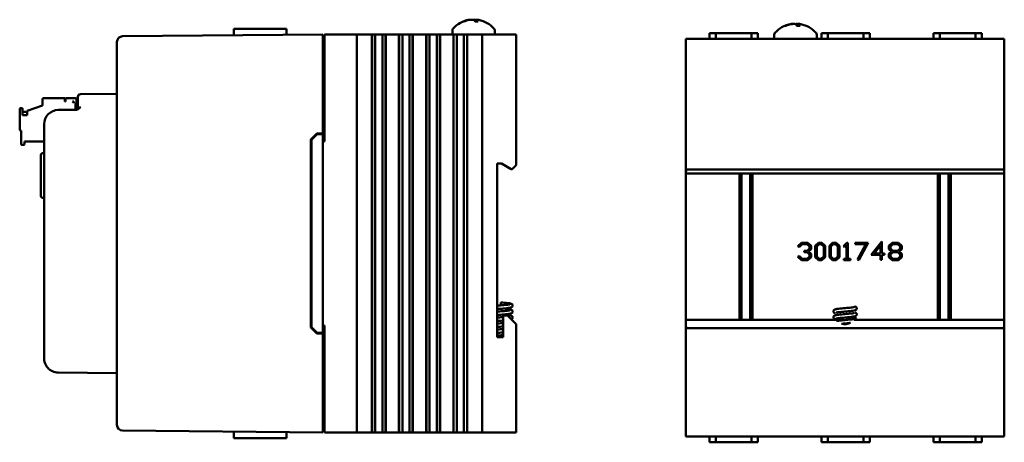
# Model space of a CAD drawing. Header units: inches. Extents: x 1.8 to 23.2, y 1.2 to 17.8.
# Tile 12 of 12: x 14.6 to 23.2, y 8.2 to 11.9. Entities that reach past the tile are written whole.
import ezdxf

# ---------------------------------------------------------------- set-up
doc = ezdxf.new("R2010")
doc.units = ezdxf.units.IN
doc.header["$LTSCALE"] = 0.8
doc.header["$MEASUREMENT"] = 0
doc.layers.add('Visible (ANSI)', color=7, linetype='Continuous', lineweight=50)

msp = doc.modelspace()

# ---------------------------------------------------------------- linework, layer by layer
at = {"layer": 'Visible (ANSI)'}
for p, q in [((18.4856, 11.861), (18.4789, 11.861)), ((18.6077, 11.861), (18.5818, 11.861)), ((18.5929, 11.8761), (18.5916, 11.861)), ((16.4617, 11.7962), (16.4612, 11.7393)), ((16.4617, 11.7962), (16.6737, 11.7962)), ((16.8225, 11.7962), (16.6737, 11.7962)), ((16.8225, 11.7962), (16.9229, 11.7962)), ((18.3823, 11.7842), (18.3823, 11.7462)), ((18.7553, 11.7842), (18.7553, 11.7462)), ((21.3163, 11.8236), (21.3096, 11.8236)), ((21.4384, 11.8236), (21.4125, 11.8236)), ((21.4237, 11.8387), (21.4224, 11.8236)), ((17.2438, 11.7462), (15.4823, 11.7308)), ((17.2438, 11.7462), (17.2438, 11.6962)), ((17.2438, 10.8762), (17.2438, 11.6962)), ((17.2588, 11.7462), (17.2588, 10.8062)), ((17.2588, 11.7462), (17.2638, 11.7462)), ((17.2638, 11.7462), (17.5238, 11.7462)), ((17.5238, 11.7462), (17.5438, 11.7462)), ((17.5438, 8.2462), (17.5438, 11.7462)), ((17.6188, 11.7462), (17.5438, 11.7462)), ((17.6188, 11.7462), (17.6699, 11.7462)), ((17.6741, 11.7462), (17.6699, 11.7462)), ((17.6741, 11.7462), (17.6752, 11.7462)), ((17.6741, 11.7462), (17.6741, 8.2462)), ((17.6752, 11.7462), (17.6764, 11.7462)), ((17.6752, 11.7462), (17.6752, 8.2462)), ((17.6764, 11.7462), (17.6917, 11.7462)), ((17.6764, 11.7462), (17.6764, 8.2462)), ((17.6917, 11.7462), (17.7037, 11.7462)), ((17.7037, 11.7462), (17.7206, 11.7462)), ((17.7037, 11.7462), (17.7037, 8.2462)), ((17.7206, 11.7462), (17.7344, 11.7462)), ((17.7344, 11.7462), (17.7361, 11.7462)), ((17.7361, 11.7462), (17.7499, 11.7462)), ((17.7499, 11.7462), (17.7668, 11.7462)), ((17.7668, 11.7462), (17.7788, 11.7462)), ((17.7668, 8.2462), (17.7668, 11.7462)), ((17.7788, 11.7462), (17.7941, 11.7462)), ((17.7941, 11.7462), (17.7953, 11.7462)), ((17.7941, 11.7462), (17.7941, 8.2462)), ((17.7953, 11.7462), (17.7964, 11.7462)), ((17.7953, 11.7462), (17.7953, 8.2462)), ((17.8006, 11.7462), (17.7964, 11.7462)), ((17.7964, 11.7462), (17.7964, 8.2462)), ((17.8006, 11.7462), (17.9089, 11.7462)), ((17.9131, 11.7462), (17.9089, 11.7462)), ((17.9131, 11.7462), (17.9142, 11.7462)), ((17.9131, 11.7462), (17.9131, 8.2462)), ((17.9142, 11.7462), (17.9154, 11.7462)), ((17.9142, 11.7462), (17.9142, 8.2462)), ((17.9154, 11.7462), (17.9307, 11.7462)), ((17.9154, 11.7462), (17.9154, 8.2462)), ((17.9307, 11.7462), (17.9427, 11.7462)), ((17.9427, 11.7462), (17.9596, 11.7462)), ((17.9427, 11.7462), (17.9427, 8.2462)), ((17.9596, 11.7462), (17.9734, 11.7462)), ((17.9734, 11.7462), (17.9751, 11.7462)), ((17.9751, 11.7462), (17.9889, 11.7462)), ((17.9889, 11.7462), (18.0058, 11.7462)), ((18.0058, 8.2462), (18.0058, 11.7462)), ((18.0058, 11.7462), (18.0178, 11.7462)), ((18.0178, 11.7462), (18.0331, 11.7462)), ((18.0331, 11.7462), (18.0343, 11.7462)), ((18.0331, 11.7462), (18.0331, 8.2462)), ((18.0343, 11.7462), (18.0354, 11.7462)), ((18.0343, 11.7462), (18.0343, 8.2462)), ((18.0396, 11.7462), (18.0354, 11.7462)), ((18.0354, 11.7462), (18.0354, 8.2462)), ((18.0396, 11.7462), (18.1479, 11.7462)), ((18.1521, 11.7462), (18.1479, 11.7462)), ((18.1521, 11.7462), (18.1532, 11.7462)), ((18.1521, 11.7462), (18.1521, 8.2462)), ((18.1532, 11.7462), (18.1544, 11.7462)), ((18.1532, 11.7462), (18.1532, 8.2462)), ((18.1544, 11.7462), (18.1697, 11.7462)), ((18.1544, 11.7462), (18.1544, 8.2462)), ((18.1697, 11.7462), (18.1817, 11.7462)), ((18.1817, 11.7462), (18.1986, 11.7462)), ((18.1817, 11.7462), (18.1817, 8.2462)), ((18.1986, 11.7462), (18.2124, 11.7462)), ((18.2124, 11.7462), (18.2141, 11.7462)), ((18.2141, 11.7462), (18.2279, 11.7462)), ((18.2279, 11.7462), (18.2448, 11.7462)), ((18.2448, 8.2462), (18.2448, 11.7462)), ((18.2448, 11.7462), (18.2568, 11.7462)), ((18.2568, 11.7462), (18.2721, 11.7462)), ((18.2721, 11.7462), (18.2733, 11.7462)), ((18.2721, 11.7462), (18.2721, 8.2462)), ((18.2733, 11.7462), (18.2744, 11.7462)), ((18.2733, 11.7462), (18.2733, 8.2462)), ((18.2786, 11.7462), (18.2744, 11.7462)), ((18.2744, 11.7462), (18.2744, 8.2462)), ((18.2786, 11.7462), (18.3869, 11.7462)), ((18.3911, 11.7462), (18.3869, 11.7462)), ((18.3911, 11.7462), (18.3922, 11.7462)), ((18.3911, 11.7462), (18.3911, 8.2462)), ((18.3922, 11.7462), (18.3934, 11.7462)), ((18.3922, 11.7462), (18.3922, 8.2462)), ((18.3934, 11.7462), (18.4087, 11.7462)), ((18.3934, 11.7462), (18.3934, 8.2462)), ((18.4087, 11.7462), (18.4207, 11.7462)), ((18.4207, 11.7462), (18.4376, 11.7462)), ((18.4207, 11.7462), (18.4207, 8.2462)), ((18.4376, 11.7462), (18.4514, 11.7462)), ((18.4514, 11.7462), (18.4531, 11.7462)), ((18.4531, 11.7462), (18.4669, 11.7462)), ((18.4669, 11.7462), (18.4838, 11.7462)), ((18.4838, 8.2462), (18.4838, 11.7462)), ((18.4838, 11.7462), (18.4958, 11.7462)), ((18.4958, 11.7462), (18.5111, 11.7462)), ((18.5111, 11.7462), (18.5123, 11.7462)), ((18.5111, 11.7462), (18.5111, 8.2462)), ((18.5123, 11.7462), (18.5134, 11.7462)), ((18.5123, 11.7462), (18.5123, 8.2462)), ((18.5176, 11.7462), (18.5134, 11.7462)), ((18.5134, 11.7462), (18.5134, 8.2462)), ((18.5176, 11.7462), (18.6238, 11.7462)), ((18.6438, 11.7462), (18.6238, 11.7462)), ((18.6438, 11.7462), (18.6638, 11.7462)), ((18.6438, 11.7462), (18.6438, 8.2462)), ((18.6638, 11.7462), (18.9238, 11.7462)), ((18.9238, 11.7462), (18.9438, 11.7462)), ((18.9438, 10.5972), (18.9438, 11.7462)), ((20.4355, 11.7087), (20.4555, 11.7087)), ((20.4355, 11.7087), (20.4355, 10.5397)), ((20.4555, 11.7087), (23.2155, 11.7087)), ((20.6435, 11.7587), (20.6431, 11.7087)), ((20.6435, 11.7587), (20.6977, 11.7587)), ((21.0133, 11.7587), (20.6977, 11.7587)), ((21.0133, 11.7587), (21.0675, 11.7587)), ((21.0675, 11.7587), (21.0679, 11.7087)), ((21.213, 11.7468), (21.213, 11.7087)), ((21.586, 11.7468), (21.586, 11.7087)), ((21.6285, 11.7587), (21.6281, 11.7087)), ((21.6285, 11.7587), (21.6827, 11.7587)), ((21.9983, 11.7587), (21.6827, 11.7587)), ((21.9983, 11.7587), (22.0525, 11.7587)), ((22.0525, 11.7587), (22.0529, 11.7087)), ((22.6135, 11.7587), (22.6131, 11.7087)), ((22.6135, 11.7587), (22.6677, 11.7587)), ((22.9833, 11.7587), (22.6677, 11.7587)), ((22.9833, 11.7587), (23.0375, 11.7587)), ((23.0375, 11.7587), (23.0379, 11.7087)), ((23.2155, 11.7087), (23.2355, 11.7087)), ((23.2355, 10.5397), (23.2355, 11.7087)), ((15.4328, 11.6804), (15.4328, 11.6808)), ((15.4328, 11.6804), (15.4328, 8.312)), ((17.2438, 11.6772), (17.2588, 11.6772)), ((14.7787, 11.178), (14.7787, 11.1229)), ((14.7866, 11.1859), (14.9756, 11.1859)), ((14.9756, 11.1583), (14.9756, 11.1859)), ((14.9795, 11.1859), (15.0661, 11.1859)), ((14.9795, 11.1583), (14.9795, 11.1859)), ((15.0779, 11.1465), (15.0779, 11.1741)), ((15.0888, 11.1719), (15.0888, 11.1969)), ((15.0888, 11.1719), (15.0888, 11.1089)), ((15.4328, 11.2247), (15.1135, 11.2219)), ((14.5779, 11.0914), (14.5779, 10.9103)), ((14.6015, 11.0993), (14.5858, 11.0993)), ((14.6015, 11.0378), (14.6015, 11.0993)), ((14.6449, 11.0742), (14.7787, 11.1229)), ((15.0705, 11.084), (14.9167, 11.0826)), ((14.9795, 11.1583), (14.9756, 11.1583)), ((15.0425, 11.1583), (15.0543, 11.1465)), ((15.0543, 11.1583), (15.0425, 11.1583)), ((15.0543, 11.1583), (15.0543, 11.1465)), ((15.07, 11.0847), (15.07, 11.1465)), ((15.07, 11.1465), (15.0888, 11.1465)), ((14.6015, 11.0678), (14.6449, 11.0678)), ((14.6449, 11.0378), (14.6015, 11.0378)), ((14.6449, 11.0742), (14.6449, 11.0378)), ((14.7928, 10.9576), (14.7928, 8.8972)), ((14.5858, 10.9024), (14.5897, 10.9024)), ((14.5897, 10.9024), (14.5897, 10.7843)), ((17.1388, 10.8223), (17.1917, 10.8757)), ((17.1388, 9.17), (17.1388, 10.8223)), ((17.1438, 10.8203), (17.1938, 10.8707)), ((17.1917, 10.8757), (17.2438, 10.8762)), ((17.2438, 10.8712), (17.1938, 10.8707)), ((17.2438, 10.8712), (17.2438, 10.8762)), ((17.2438, 9.1212), (17.2438, 10.8712)), ((14.5976, 10.7764), (14.6134, 10.7764)), ((14.6212, 10.7843), (14.6212, 10.804)), ((14.6212, 10.804), (14.7928, 10.804)), ((17.1438, 10.8203), (17.1438, 9.172)), ((17.2438, 10.8062), (17.2588, 10.8062)), ((14.7628, 10.3286), (14.7628, 10.6837)), ((14.7821, 10.7037), (14.7928, 10.7041)), ((18.7758, 10.6122), (18.8138, 10.6122)), ((18.7758, 9.0852), (18.7758, 10.6122)), ((18.8138, 10.6122), (18.9004, 10.5622)), ((18.9088, 10.5622), (18.9238, 10.5772)), ((18.9438, 10.5972), (18.9238, 10.5772)), ((18.9004, 10.5622), (18.9088, 10.5622)), ((20.4355, 10.5247), (20.4355, 10.5397)), ((23.2355, 10.5247), (20.4355, 10.5247)), ((20.4355, 9.2377), (20.4355, 10.5247)), ((20.4555, 10.5597), (23.2155, 10.5597)), ((20.906, 10.5247), (20.906, 9.2377)), ((20.9253, 9.2377), (20.9253, 10.5247)), ((21.0017, 9.2377), (21.0017, 10.5247)), ((21.021, 9.2377), (21.021, 10.5247)), ((22.65, 10.5247), (22.65, 9.2377)), ((22.6693, 9.2377), (22.6693, 10.5247)), ((22.7457, 9.2377), (22.7457, 10.5247)), ((22.765, 9.2377), (22.765, 10.5247)), ((23.2355, 10.5397), (23.2355, 10.5247)), ((23.2355, 10.5247), (23.2355, 9.2377)), ((14.7821, 10.3086), (14.7928, 10.3082)), ((21.4214, 9.8857), (21.452, 9.9143)), ((21.4311, 9.8767), (21.4214, 9.8857)), ((21.4575, 9.9017), (21.4311, 9.8767)), ((21.452, 9.9143), (21.5074, 9.9143)), ((21.5018, 9.9017), (21.4575, 9.9017)), ((21.5227, 9.882), (21.5018, 9.9017)), ((21.5074, 9.9143), (21.5363, 9.8872)), ((21.5227, 9.8638), (21.5227, 9.882)), ((21.5363, 9.8872), (21.5363, 9.8587)), ((21.5727, 9.8872), (21.6015, 9.9143)), ((21.5727, 9.7883), (21.5727, 9.8872)), ((21.607, 9.9017), (21.5861, 9.882)), ((21.5861, 9.882), (21.5861, 9.7935)), ((21.6015, 9.9143), (21.6319, 9.9143)), ((21.6264, 9.9017), (21.607, 9.9017)), ((21.6473, 9.882), (21.6264, 9.9017)), ((21.6319, 9.9143), (21.6608, 9.8872)), ((21.6473, 9.7935), (21.6473, 9.882)), ((21.6608, 9.8872), (21.6608, 9.7883)), ((21.6973, 9.8872), (21.7261, 9.9143)), ((21.6973, 9.7883), (21.6973, 9.8872)), ((21.7316, 9.9017), (21.7107, 9.882)), ((21.7107, 9.882), (21.7107, 9.7935)), ((21.7261, 9.9143), (21.7565, 9.9143)), ((21.751, 9.9017), (21.7316, 9.9017)), ((21.7719, 9.882), (21.751, 9.9017)), ((21.7565, 9.9143), (21.7853, 9.8872)), ((21.7719, 9.7935), (21.7719, 9.882)), ((21.7853, 9.8872), (21.7853, 9.7883)), ((21.8201, 9.8857), (21.8507, 9.9143)), ((21.8298, 9.8767), (21.8201, 9.8857)), ((21.8468, 9.8928), (21.8298, 9.8767)), ((21.8468, 9.7739), (21.8468, 9.8928)), ((21.8507, 9.9143), (21.8601, 9.9143)), ((21.8601, 9.9143), (21.8601, 9.7739)), ((21.9231, 9.9143), (22.0388, 9.9143)), ((21.9231, 9.9017), (21.9231, 9.9143)), ((22.0169, 9.9017), (21.9231, 9.9017)), ((21.945, 9.7666), (22.0169, 9.9017)), ((22.0388, 9.9143), (21.9566, 9.7604)), ((22.0642, 9.8081), (22.1591, 9.927)), ((22.1456, 9.8891), (22.0911, 9.8208)), ((22.1456, 9.8208), (22.1456, 9.8891)), ((22.1591, 9.927), (22.1591, 9.8208)), ((22.2205, 9.8872), (22.2493, 9.9143)), ((22.2205, 9.8587), (22.2205, 9.8872)), ((22.2549, 9.9017), (22.234, 9.882)), ((22.234, 9.882), (22.234, 9.8638)), ((22.2493, 9.9143), (22.3047, 9.9143)), ((22.2991, 9.9017), (22.2549, 9.9017)), ((22.32, 9.882), (22.2991, 9.9017)), ((22.3047, 9.9143), (22.3336, 9.8872)), ((22.32, 9.8638), (22.32, 9.882)), ((22.3336, 9.8872), (22.3336, 9.8587)), ((21.4214, 9.7898), (21.4311, 9.7989)), ((21.452, 9.7614), (21.4214, 9.7898)), ((21.4311, 9.7989), (21.4575, 9.7739)), ((21.4746, 9.8441), (21.5018, 9.8441)), ((21.4746, 9.8314), (21.4746, 9.8441)), ((21.5018, 9.8314), (21.4746, 9.8314)), ((21.5018, 9.8441), (21.5227, 9.8638)), ((21.5227, 9.8117), (21.5018, 9.8314)), ((21.5018, 9.7739), (21.5227, 9.7935)), ((21.5363, 9.7883), (21.5074, 9.7614)), ((21.5363, 9.8587), (21.514, 9.8379)), ((21.514, 9.8379), (21.5363, 9.8169)), ((21.5227, 9.7935), (21.5227, 9.8117)), ((21.5363, 9.8169), (21.5363, 9.7883)), ((21.6015, 9.7614), (21.5727, 9.7883)), ((21.5861, 9.7935), (21.607, 9.7739)), ((21.6264, 9.7739), (21.6473, 9.7935)), ((21.6608, 9.7883), (21.6319, 9.7614)), ((21.7261, 9.7614), (21.6973, 9.7883)), ((21.7107, 9.7935), (21.7316, 9.7739)), ((21.751, 9.7739), (21.7719, 9.7935)), ((21.7853, 9.7883), (21.7565, 9.7614)), ((22.1456, 9.8081), (22.0642, 9.8081)), ((22.0911, 9.8208), (22.1456, 9.8208)), ((22.1456, 9.7628), (22.1456, 9.8081)), ((22.1591, 9.8208), (22.1824, 9.8208)), ((22.1591, 9.8081), (22.1591, 9.7628)), ((22.1824, 9.8081), (22.1591, 9.8081)), ((22.1824, 9.8208), (22.1824, 9.8081)), ((22.2425, 9.8379), (22.2205, 9.8587)), ((22.2205, 9.8169), (22.2425, 9.8379)), ((22.2205, 9.7883), (22.2205, 9.8169)), ((22.2493, 9.7614), (22.2205, 9.7883)), ((22.234, 9.8638), (22.2549, 9.8441)), ((22.2549, 9.8314), (22.234, 9.8117)), ((22.234, 9.8117), (22.234, 9.7935)), ((22.234, 9.7935), (22.2549, 9.7739)), ((22.2549, 9.8441), (22.2991, 9.8441)), ((22.2991, 9.8314), (22.2549, 9.8314)), ((22.2991, 9.8441), (22.32, 9.8638)), ((22.32, 9.8117), (22.2991, 9.8314)), ((22.2991, 9.7739), (22.32, 9.7935)), ((22.3336, 9.7883), (22.3047, 9.7614)), ((22.3336, 9.8587), (22.3114, 9.8379)), ((22.3114, 9.8379), (22.3336, 9.8169)), ((22.32, 9.7935), (22.32, 9.8117)), ((22.3336, 9.8169), (22.3336, 9.7883)), ((21.5074, 9.7614), (21.452, 9.7614)), ((21.4575, 9.7739), (21.5018, 9.7739)), ((21.6319, 9.7614), (21.6015, 9.7614)), ((21.607, 9.7739), (21.6264, 9.7739)), ((21.7565, 9.7614), (21.7261, 9.7614)), ((21.7316, 9.7739), (21.751, 9.7739)), ((21.8235, 9.7739), (21.8468, 9.7739)), ((21.8235, 9.7614), (21.8235, 9.7739)), ((21.8834, 9.7614), (21.8235, 9.7614)), ((21.8601, 9.7739), (21.8834, 9.7739)), ((21.8834, 9.7739), (21.8834, 9.7614)), ((21.9566, 9.7604), (21.945, 9.7666)), ((22.1591, 9.7628), (22.1456, 9.7628)), ((22.3047, 9.7614), (22.2493, 9.7614)), ((22.2549, 9.7739), (22.2991, 9.7739)), ((18.8098, 9.3899), (18.8098, 9.3636)), ((18.8678, 9.2752), (18.8278, 9.2752)), ((18.8278, 9.2752), (18.8278, 9.0852)), ((18.9238, 9.2192), (18.8678, 9.2752)), ((17.2588, 9.1862), (17.2438, 9.1862)), ((17.2588, 9.1862), (17.2588, 8.2462)), ((18.9238, 9.2192), (18.9438, 9.1992)), ((18.9438, 8.2462), (18.9438, 9.1992)), ((21.758, 9.2377), (20.4355, 9.2377)), ((20.4355, 9.1817), (20.4355, 9.2377)), ((20.4355, 9.1817), (20.4355, 8.2087)), ((21.7449, 9.2377), (21.7449, 9.2428)), ((21.8556, 9.2587), (21.9258, 9.2587)), ((21.8722, 9.257), (21.9258, 9.257)), ((23.2355, 9.2377), (21.915, 9.2377)), ((21.9258, 9.2587), (21.9258, 9.257)), ((21.9258, 9.257), (21.9261, 9.257)), ((21.9261, 9.257), (21.9261, 9.2484)), ((23.2355, 9.2377), (23.2355, 9.1817)), ((23.2355, 8.2087), (23.2355, 9.1817)), ((17.1917, 9.1166), (17.1388, 9.17)), ((17.1938, 9.1216), (17.1438, 9.172)), ((17.2438, 9.1162), (17.1917, 9.1166)), ((17.2438, 9.1212), (17.1938, 9.1216)), ((17.2438, 9.1162), (17.2438, 9.1212)), ((17.2438, 8.2962), (17.2438, 9.1162)), ((23.2155, 9.1617), (20.4555, 9.1617)), ((18.8278, 9.0852), (18.7758, 9.0852)), ((14.9167, 8.7722), (15.4328, 8.7677)), ((15.4328, 8.3115), (15.4328, 8.312)), ((17.2438, 8.3152), (17.2588, 8.3152)), ((15.4823, 8.2615), (17.2438, 8.2462)), ((16.4617, 8.1962), (16.4612, 8.253)), ((17.2438, 8.2962), (17.2438, 8.2462)), ((17.2638, 8.2462), (17.2588, 8.2462)), ((17.2638, 8.2462), (17.5238, 8.2462)), ((17.5438, 8.2462), (17.5238, 8.2462)), ((17.5438, 8.2462), (17.6188, 8.2462)), ((17.6699, 8.2462), (17.6188, 8.2462)), ((17.6699, 8.2462), (17.6741, 8.2462)), ((17.6741, 8.2462), (17.6752, 8.2462)), ((17.6752, 8.2462), (17.6764, 8.2462)), ((17.6764, 8.2462), (17.6917, 8.2462)), ((17.7037, 8.2462), (17.6917, 8.2462)), ((17.7206, 8.2462), (17.7037, 8.2462)), ((17.7344, 8.2462), (17.7206, 8.2462)), ((17.7361, 8.2462), (17.7344, 8.2462)), ((17.7499, 8.2462), (17.7361, 8.2462)), ((17.7668, 8.2462), (17.7499, 8.2462)), ((17.7788, 8.2462), (17.7668, 8.2462)), ((17.7788, 8.2462), (17.7941, 8.2462)), ((17.7941, 8.2462), (17.7953, 8.2462)), ((17.7953, 8.2462), (17.7964, 8.2462)), ((17.7964, 8.2462), (17.8006, 8.2462)), ((17.9089, 8.2462), (17.8006, 8.2462)), ((17.9089, 8.2462), (17.9131, 8.2462)), ((17.9131, 8.2462), (17.9142, 8.2462)), ((17.9142, 8.2462), (17.9154, 8.2462)), ((17.9154, 8.2462), (17.9307, 8.2462)), ((17.9427, 8.2462), (17.9307, 8.2462)), ((17.9596, 8.2462), (17.9427, 8.2462)), ((17.9734, 8.2462), (17.9596, 8.2462)), ((17.9751, 8.2462), (17.9734, 8.2462)), ((17.9889, 8.2462), (17.9751, 8.2462)), ((18.0058, 8.2462), (17.9889, 8.2462)), ((18.0178, 8.2462), (18.0058, 8.2462)), ((18.0178, 8.2462), (18.0331, 8.2462)), ((18.0331, 8.2462), (18.0343, 8.2462)), ((18.0343, 8.2462), (18.0354, 8.2462)), ((18.0354, 8.2462), (18.0396, 8.2462)), ((18.1479, 8.2462), (18.0396, 8.2462)), ((18.1479, 8.2462), (18.1521, 8.2462)), ((18.1521, 8.2462), (18.1532, 8.2462)), ((18.1532, 8.2462), (18.1544, 8.2462)), ((18.1544, 8.2462), (18.1697, 8.2462)), ((18.1817, 8.2462), (18.1697, 8.2462)), ((18.1986, 8.2462), (18.1817, 8.2462)), ((18.2124, 8.2462), (18.1986, 8.2462)), ((18.2141, 8.2462), (18.2124, 8.2462)), ((18.2279, 8.2462), (18.2141, 8.2462)), ((18.2448, 8.2462), (18.2279, 8.2462)), ((18.2568, 8.2462), (18.2448, 8.2462)), ((18.2568, 8.2462), (18.2721, 8.2462)), ((18.2721, 8.2462), (18.2733, 8.2462)), ((18.2733, 8.2462), (18.2744, 8.2462)), ((18.2744, 8.2462), (18.2786, 8.2462)), ((18.3869, 8.2462), (18.2786, 8.2462)), ((18.3869, 8.2462), (18.3911, 8.2462)), ((18.3911, 8.2462), (18.3922, 8.2462)), ((18.3922, 8.2462), (18.3934, 8.2462)), ((18.3934, 8.2462), (18.4087, 8.2462)), ((18.4207, 8.2462), (18.4087, 8.2462)), ((18.4376, 8.2462), (18.4207, 8.2462)), ((18.4514, 8.2462), (18.4376, 8.2462)), ((18.4531, 8.2462), (18.4514, 8.2462)), ((18.4669, 8.2462), (18.4531, 8.2462)), ((18.4838, 8.2462), (18.4669, 8.2462)), ((18.4958, 8.2462), (18.4838, 8.2462)), ((18.4958, 8.2462), (18.5111, 8.2462)), ((18.5111, 8.2462), (18.5123, 8.2462)), ((18.5123, 8.2462), (18.5134, 8.2462)), ((18.5134, 8.2462), (18.5176, 8.2462)), ((18.6238, 8.2462), (18.5176, 8.2462)), ((18.6238, 8.2462), (18.6438, 8.2462)), ((18.6638, 8.2462), (18.6438, 8.2462)), ((18.6638, 8.2462), (18.9238, 8.2462)), ((18.9438, 8.2462), (18.9238, 8.2462)), ((16.4617, 8.1962), (16.6737, 8.1962)), ((16.8225, 8.1962), (16.6737, 8.1962)), ((16.8225, 8.1962), (16.9229, 8.1962)), ((20.4555, 8.2087), (20.4355, 8.2087)), ((20.4555, 8.2087), (23.2155, 8.2087)), ((20.6435, 8.1587), (20.6431, 8.2087)), ((20.6435, 8.1587), (20.6977, 8.1587)), ((21.0133, 8.1587), (20.6977, 8.1587)), ((21.0133, 8.1587), (21.0675, 8.1587)), ((21.0675, 8.1587), (21.0679, 8.2087)), ((21.6285, 8.1587), (21.6281, 8.2087)), ((21.6285, 8.1587), (21.6827, 8.1587)), ((21.9983, 8.1587), (21.6827, 8.1587)), ((21.9983, 8.1587), (22.0525, 8.1587)), ((22.0525, 8.1587), (22.0529, 8.2087)), ((22.6135, 8.1587), (22.6131, 8.2087)), ((22.6135, 8.1587), (22.6677, 8.1587)), ((22.9833, 8.1587), (22.6677, 8.1587)), ((22.9833, 8.1587), (23.0375, 8.1587)), ((23.0375, 8.1587), (23.0379, 8.2087)), ((23.2355, 8.2087), (23.2155, 8.2087))]:
    msp.add_line(p, q, dxfattribs=at)
for centre, radius, start, end in [((18.5688, 11.6367), 0.2425, 100.82657, 138.45912), ((18.5688, 11.6367), 0.2425, 41.54088, 79.17343), ((18.4023, 11.7842), 0.02, 138.45912, 180), ((18.7353, 11.7842), 0.02, 0, 41.54088), ((21.3995, 11.5993), 0.2425, 100.82657, 138.45912), ((21.3995, 11.5993), 0.2425, 41.54088, 79.17343), ((15.4828, 11.6808), 0.05, 90.5, 180), ((21.233, 11.7468), 0.02, 138.45912, 180), ((21.566, 11.7468), 0.02, 0, 41.54088), ((14.7866, 11.178), 0.00787, 90, 180), ((15.0661, 11.1741), 0.0118, 0, 90), ((15.1138, 11.1969), 0.025, 90.5, 180), ((14.5858, 11.0914), 0.00787, 90, 180), ((14.9178, 10.9576), 0.125, 90.5, 180), ((15.0638, 11.1089), 0.025, 270.5, 0), ((14.5858, 10.9103), 0.00787, 180, 270), ((14.5976, 10.7843), 0.00787, 180, 270), ((14.6134, 10.7843), 0.00787, 270, 0), ((14.7828, 10.6837), 0.02, 92, 180), ((20.4555, 10.5397), 0.02, 90, 180), ((23.2155, 10.5397), 0.02, 0, 90), ((14.7828, 10.3286), 0.02, 180, 268), ((21.9232, 9.3374), 0.015, 0, 130.96262), ((20.4555, 9.1817), 0.02, 180, 270), ((21.8355, 9.2957), 0.0968, 216.81457, 226.95183), ((21.8355, 9.2957), 0.0968, 250.49621, 299.72048), ((23.2155, 9.1817), 0.02, 270, 0), ((14.9178, 8.8972), 0.125, 180, 216.37208), ((15.4828, 8.3115), 0.05, 180, 269.5)]:
    msp.add_arc(centre, radius, start, end, dxfattribs=at)
for centre, major_axis, ratio, start_param, end_param in [((18.5711, 11.6375), (-0.0807, 0.2284), 0.965147, 6.148166, 6.347066), ((18.5656, 11.6375), (0.0626, 0.234), 0.941411, 0.440211, 0.639111), ((18.578, 11.6375), (-0.0218, 0.2413), 0.24677, 5.8685, 6.067399), ((18.5597, 11.6375), (0.0223, 0.2412), 0.325805, 5.920934, 6.119834), ((21.4019, 11.6001), (-0.0807, 0.2284), 0.965147, 6.148166, 6.347066), ((21.3964, 11.6001), (0.0626, 0.234), 0.941411, 0.440211, 0.639111), ((21.4088, 11.6001), (-0.0218, 0.2413), 0.24677, 5.8685, 6.067399), ((21.3904, 11.6001), (0.0223, 0.2412), 0.325805, 5.920934, 6.119834)]:
    msp.add_ellipse(centre, major_axis=major_axis, ratio=ratio, start_param=start_param, end_param=end_param, dxfattribs=at)
for points, knots in [([(18.4765, 11.8605), (18.4765, 11.8605), (18.4765, 11.8605), (18.4772, 11.8608), (18.4781, 11.861), (18.4789, 11.861)], [0.017596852, 0.017596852, 0.017596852, 0.017596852, 0.01762601, 0.01762601, 0.023499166, 0.023499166, 0.023499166, 0.023499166]), ([(18.5441, 11.8766), (18.5435, 11.8769), (18.5426, 11.877), (18.5396, 11.8771), (18.537, 11.8769), (18.5308, 11.8762), (18.527, 11.8756), (18.5226, 11.8747), (18.5217, 11.8745), (18.5209, 11.8744)], [0.03899714, 0.03899714, 0.03899714, 0.03899714, 0.06091597, 0.06091597, 0.0912553, 0.0912553, 0.12159464, 0.12159464, 0.12829742, 0.12829742, 0.12829742, 0.12829742]), ([(18.5284, 11.8744), (18.5321, 11.8751), (18.5364, 11.8758), (18.5448, 11.8768), (18.5489, 11.877), (18.5561, 11.8771), (18.5596, 11.8769), (18.5652, 11.8762), (18.5674, 11.8756), (18.569, 11.8747), (18.5693, 11.8745), (18.5695, 11.8744)], [0, 0, 0, 0, 0.030458, 0.030458, 0.060916, 0.060916, 0.0912553, 0.0912553, 0.1215946, 0.1215946, 0.1282974, 0.1282974, 0.1282974, 0.1282974]), ([(18.5934, 11.8766), (18.5904, 11.8769), (18.5876, 11.877), (18.5814, 11.8771), (18.5779, 11.8769), (18.5723, 11.8762), (18.5702, 11.8756), (18.5688, 11.8749), (18.5688, 11.8748), (18.5688, 11.8748)], [0.03899714, 0.03899714, 0.03899714, 0.03899714, 0.06091597, 0.06091597, 0.0912553, 0.0912553, 0.12159464, 0.12159464, 0.12200406, 0.12200406, 0.12200406, 0.12200406]), ([(18.5945, 11.8744), (18.5933, 11.8751), (18.5927, 11.8758), (18.5933, 11.8768), (18.5944, 11.877), (18.5979, 11.8771), (18.6005, 11.8769), (18.6068, 11.8762), (18.6105, 11.8756), (18.6142, 11.8749), (18.6142, 11.8748), (18.6143, 11.8748)], [0, 0, 0, 0, 0.030458, 0.030458, 0.060916, 0.060916, 0.0912553, 0.0912553, 0.1215946, 0.1215946, 0.1220041, 0.1220041, 0.1220041, 0.1220041]), ([(18.6077, 11.861), (18.6079, 11.861), (18.6082, 11.8608), (18.6084, 11.8605), (18.6084, 11.8605), (18.6084, 11.8605)], [0.070224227, 0.070224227, 0.070224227, 0.070224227, 0.076097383, 0.076097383, 0.076126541, 0.076126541, 0.076126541, 0.076126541]), ([(21.3073, 11.8231), (21.3073, 11.8231), (21.3073, 11.8231), (21.308, 11.8234), (21.3089, 11.8236), (21.3096, 11.8236)], [0.017596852, 0.017596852, 0.017596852, 0.017596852, 0.01762601, 0.01762601, 0.023499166, 0.023499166, 0.023499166, 0.023499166]), ([(21.3748, 11.8392), (21.3743, 11.8395), (21.3733, 11.8396), (21.3703, 11.8397), (21.3678, 11.8395), (21.3615, 11.8388), (21.3578, 11.8382), (21.3533, 11.8373), (21.3525, 11.8371), (21.3516, 11.837)], [0.03899714, 0.03899714, 0.03899714, 0.03899714, 0.06091597, 0.06091597, 0.0912553, 0.0912553, 0.12159464, 0.12159464, 0.12829742, 0.12829742, 0.12829742, 0.12829742]), ([(21.3591, 11.837), (21.3628, 11.8377), (21.3671, 11.8384), (21.3755, 11.8393), (21.3797, 11.8396), (21.3869, 11.8397), (21.3903, 11.8395), (21.396, 11.8388), (21.3981, 11.8382), (21.3997, 11.8373), (21.4, 11.8371), (21.4002, 11.837)], [0, 0, 0, 0, 0.030458, 0.030458, 0.060916, 0.060916, 0.0912553, 0.0912553, 0.1215946, 0.1215946, 0.1282974, 0.1282974, 0.1282974, 0.1282974]), ([(21.4242, 11.8392), (21.4212, 11.8395), (21.4183, 11.8396), (21.4121, 11.8397), (21.4087, 11.8395), (21.403, 11.8388), (21.4009, 11.8382), (21.3995, 11.8375), (21.3995, 11.8374), (21.3995, 11.8374)], [0.03899714, 0.03899714, 0.03899714, 0.03899714, 0.06091597, 0.06091597, 0.0912553, 0.0912553, 0.12159464, 0.12159464, 0.12200406, 0.12200406, 0.12200406, 0.12200406]), ([(21.4253, 11.837), (21.424, 11.8377), (21.4235, 11.8384), (21.424, 11.8393), (21.4252, 11.8396), (21.4287, 11.8397), (21.4312, 11.8395), (21.4375, 11.8388), (21.4412, 11.8382), (21.4449, 11.8375), (21.445, 11.8374), (21.445, 11.8374)], [0, 0, 0, 0, 0.030458, 0.030458, 0.060916, 0.060916, 0.0912553, 0.0912553, 0.1215946, 0.1215946, 0.1220041, 0.1220041, 0.1220041, 0.1220041]), ([(21.4384, 11.8236), (21.4387, 11.8236), (21.439, 11.8234), (21.4392, 11.8231), (21.4392, 11.8231), (21.4392, 11.8231)], [0.070224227, 0.070224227, 0.070224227, 0.070224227, 0.076097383, 0.076097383, 0.076126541, 0.076126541, 0.076126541, 0.076126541]), ([(15.0705, 11.084), (15.0744, 11.084), (15.0789, 11.0847), (15.0892, 11.0887), (15.094, 11.0918), (15.1036, 11.0992), (15.1085, 11.1042), (15.1134, 11.1093), (15.1135, 11.1093), (15.1135, 11.1093)], [0, 0, 0, 0, 0.0302867, 0.0302867, 0.0656682, 0.0656682, 0.1146511, 0.1146511, 0.1151055, 0.1151055, 0.1151055, 0.1151055]), ([(18.8098, 9.3899), (18.8193, 9.3889), (18.8289, 9.388), (18.847, 9.3862), (18.8556, 9.3853), (18.8711, 9.3835), (18.8781, 9.3826), (18.89, 9.3806), (18.8948, 9.3796), (18.9011, 9.3774), (18.9033, 9.3766), (18.9065, 9.3742), (18.9072, 9.3736), (18.9093, 9.3714), (18.9105, 9.3697), (18.9119, 9.3662), (18.9123, 9.3648), (18.9126, 9.3616), (18.9125, 9.3599), (18.9117, 9.3565), (18.911, 9.3548), (18.9092, 9.3518), (18.908, 9.3506), (18.9058, 9.3486), (18.9047, 9.3479), (18.9022, 9.3465), (18.9009, 9.3459), (18.8963, 9.3443), (18.893, 9.3435), (18.885, 9.342), (18.8805, 9.3413), (18.8676, 9.3395), (18.8584, 9.3384), (18.8395, 9.3365), (18.8298, 9.3355), (18.8106, 9.3337), (18.8008, 9.3328), (18.7862, 9.3313), (18.7809, 9.3308), (18.7758, 9.3303)], [0, 0, 0, 0, 0.0728813, 0.0728813, 0.1450202, 0.1450202, 0.218815, 0.218815, 0.2967807, 0.2967807, 0.3346159, 0.3346159, 0.3458628, 0.3458628, 0.3655469, 0.3655469, 0.3786091, 0.3786091, 0.3930253, 0.3930253, 0.4091573, 0.4091573, 0.42532, 0.42532, 0.4424665, 0.4424665, 0.466294, 0.466294, 0.5248431, 0.5248431, 0.5807184, 0.5807184, 0.665026, 0.665026, 0.7400516, 0.7400516, 0.8127045, 0.8127045, 0.8551553, 0.8551553, 0.8551553, 0.8551553]), ([(18.7758, 9.3603), (18.7847, 9.3612), (18.7943, 9.3621), (18.8134, 9.364), (18.823, 9.3649), (18.8411, 9.3667), (18.8498, 9.3675), (18.8649, 9.3693), (18.8717, 9.3702), (18.8821, 9.3718), (18.8862, 9.3726), (18.8889, 9.3734), (18.8894, 9.3736), (18.8894, 9.3736)], [11.0376623, 11.0376623, 11.0376623, 11.0376623, 11.1112429, 11.1112429, 11.1836872, 11.1836872, 11.2549424, 11.2549424, 11.3247436, 11.3247436, 11.3913693, 11.3913693, 11.4155055, 11.4155055, 11.4155055, 11.4155055]), ([(18.8293, 9.3355), (18.8321, 9.3352), (18.8348, 9.3349), (18.8464, 9.3338), (18.8551, 9.3329), (18.8707, 9.331), (18.8777, 9.3301), (18.8897, 9.3281), (18.8945, 9.3272), (18.9009, 9.325), (18.903, 9.3242), (18.9063, 9.3219), (18.9071, 9.3212), (18.9092, 9.319), (18.9105, 9.3172), (18.9119, 9.3138), (18.9123, 9.3123), (18.9126, 9.3092), (18.9125, 9.3076), (18.9121, 9.3058), (18.912, 9.3054), (18.9116, 9.3038), (18.9111, 9.3026), (18.9097, 9.3), (18.9086, 9.2987), (18.9063, 9.2966), (18.9052, 9.2957), (18.9028, 9.2943), (18.9015, 9.2937), (18.8976, 9.2922), (18.895, 9.2915), (18.8884, 9.2901), (18.8844, 9.2894), (18.8722, 9.2876), (18.8627, 9.2864), (18.8436, 9.2844), (18.8339, 9.2834), (18.8147, 9.2816), (18.805, 9.2807), (18.7888, 9.2791), (18.7821, 9.2784), (18.7758, 9.2778)], [1.5300752, 1.5300752, 1.5300752, 1.5300752, 1.5514289, 1.5514289, 1.6236222, 1.6236222, 1.6973688, 1.6973688, 1.775178, 1.775178, 1.8137865, 1.8137865, 1.8255127, 1.8255127, 1.845464, 1.845464, 1.8587555, 1.8587555, 1.8719896, 1.8719896, 1.8755882, 1.8755882, 1.8864366, 1.8864366, 1.9029456, 1.9029456, 1.9197274, 1.9197274, 1.9417168, 1.9417168, 1.9902603, 1.9902603, 2.0441217, 2.0441217, 2.1336899, 2.1336899, 2.2094741, 2.2094741, 2.2823406, 2.2823406, 2.3351716, 2.3351716, 2.3351716, 2.3351716]), ([(18.7758, 9.3078), (18.7826, 9.3085), (18.7898, 9.3092), (18.8064, 9.3108), (18.8162, 9.3117), (18.8347, 9.3135), (18.8436, 9.3144), (18.8597, 9.3162), (18.867, 9.317), (18.8787, 9.3187), (18.8835, 9.3196), (18.8877, 9.3206), (18.8887, 9.3208), (18.8893, 9.321), (18.8894, 9.3211), (18.8894, 9.3211)], [9.5578131, 9.5578131, 9.5578131, 9.5578131, 9.6136525, 9.6136525, 9.6864331, 9.6864331, 9.7579681, 9.7579681, 9.8281964, 9.8281964, 9.8959125, 9.8959125, 9.9249875, 9.9249875, 9.9357369, 9.9357369, 9.9357369, 9.9357369]), ([(18.8293, 9.283), (18.8345, 9.2825), (18.8396, 9.282), (18.8533, 9.2806), (18.8616, 9.2796), (18.8763, 9.2778), (18.8828, 9.2769), (18.8938, 9.2748), (18.8979, 9.274), (18.9043, 9.2709), (18.9062, 9.2697), (18.9089, 9.2668), (18.9097, 9.2659), (18.9112, 9.2632), (18.912, 9.2613), (18.9126, 9.2575), (18.9126, 9.2556), (18.9119, 9.252), (18.9112, 9.2503), (18.9095, 9.2473), (18.9084, 9.246), (18.9062, 9.2439), (18.905, 9.2431), (18.9032, 9.242), (18.9024, 9.2416), (18.9016, 9.2413)], [3.010234, 3.010234, 3.010234, 3.010234, 3.0505823, 3.0505823, 3.1231067, 3.1231067, 3.1975082, 3.1975082, 3.2779191, 3.2779191, 3.3066602, 3.3066602, 3.318542, 3.318542, 3.3355627, 3.3355627, 3.3516507, 3.3516507, 3.3676747, 3.3676747, 3.383821, 3.383821, 3.400741, 3.400741, 3.4141418, 3.4141418, 3.4141418, 3.4141418]), ([(18.8769, 9.266), (18.8807, 9.2666), (18.8838, 9.2672), (18.8874, 9.268), (18.8885, 9.2683), (18.8893, 9.2685), (18.8894, 9.2686), (18.8894, 9.2686)], [8.36432705, 8.36432705, 8.36432705, 8.36432705, 8.41261298, 8.41261298, 8.44208337, 8.44208337, 8.45566274, 8.45566274, 8.45566274, 8.45566274]), ([(21.7511, 9.2933), (21.7483, 9.2939), (21.7458, 9.2947), (21.7414, 9.2968), (21.7395, 9.2979), (21.7366, 9.3008), (21.7358, 9.3018), (21.7341, 9.3045), (21.7334, 9.3064), (21.7327, 9.3101), (21.7327, 9.3121), (21.7333, 9.3157), (21.734, 9.3175), (21.7357, 9.3205), (21.7367, 9.3218), (21.7389, 9.3239), (21.7401, 9.3247), (21.7425, 9.3262), (21.7438, 9.3267), (21.7477, 9.3282), (21.7504, 9.3289), (21.7571, 9.3304), (21.7611, 9.3311), (21.7734, 9.3329), (21.7828, 9.334), (21.8019, 9.3361), (21.8116, 9.337), (21.8308, 9.3389), (21.8406, 9.3398), (21.8591, 9.3416), (21.8682, 9.3425), (21.8844, 9.3443), (21.8917, 9.3451), (21.9037, 9.3468), (21.9087, 9.3477), (21.9132, 9.3487), (21.9142, 9.349), (21.915, 9.3492), (21.9151, 9.3493), (21.9151, 9.3493)], [10.9855775, 10.9855775, 10.9855775, 10.9855775, 11.0318591, 11.0318591, 11.0617515, 11.0617515, 11.0745402, 11.0745402, 11.091637, 11.091637, 11.1077299, 11.1077299, 11.123754, 11.123754, 11.1398912, 11.1398912, 11.1567343, 11.1567343, 11.1788416, 11.1788416, 11.2280759, 11.2280759, 11.2821775, 11.2821775, 11.371265, 11.371265, 11.4469871, 11.4469871, 11.5198386, 11.5198386, 11.5914273, 11.5914273, 11.6617308, 11.6617308, 11.7296264, 11.7296264, 11.7590811, 11.7590811, 11.7725428, 11.7725428, 11.7725428, 11.7725428]), ([(21.8159, 9.2324), (21.8117, 9.2329), (21.8075, 9.2333), (21.7945, 9.2346), (21.7861, 9.2355), (21.771, 9.2373), (21.7643, 9.2383), (21.753, 9.2403), (21.7486, 9.2412), (21.7424, 9.2438), (21.7403, 9.2448), (21.7371, 9.2477), (21.7361, 9.2488), (21.7342, 9.2518), (21.7335, 9.2536), (21.7327, 9.2574), (21.7327, 9.2593), (21.7332, 9.2629), (21.7338, 9.2647), (21.7355, 9.2678), (21.7366, 9.2691), (21.7388, 9.2713), (21.7399, 9.2721), (21.7423, 9.2736), (21.7435, 9.2741), (21.7473, 9.2756), (21.7498, 9.2763), (21.7561, 9.2777), (21.76, 9.2784), (21.772, 9.2802), (21.7816, 9.2814), (21.8008, 9.2835), (21.8105, 9.2844), (21.8297, 9.2863), (21.8395, 9.2872), (21.8581, 9.289), (21.8671, 9.2899), (21.8835, 9.2917), (21.8909, 9.2925), (21.9031, 9.2942), (21.9081, 9.2951), (21.9129, 9.2961), (21.914, 9.2964), (21.9149, 9.2967), (21.9151, 9.2968), (21.9151, 9.2968)], [9.286924, 9.286924, 9.286924, 9.286924, 9.320116, 9.320116, 9.392512, 9.392512, 9.466646, 9.466646, 9.545916, 9.545916, 9.578309, 9.578309, 9.593521, 9.593521, 9.610794, 9.610794, 9.626888, 9.626888, 9.642913, 9.642913, 9.65904, 9.65904, 9.675797, 9.675797, 9.697383, 9.697383, 9.743836, 9.743836, 9.796848, 9.796848, 9.888043, 9.888043, 9.964029, 9.964029, 10.036941, 10.036941, 10.108574, 10.108574, 10.178939, 10.178939, 10.246978, 10.246978, 10.276729, 10.276729, 10.292488, 10.292488, 10.292488, 10.292488]), ([(21.9382, 9.3374), (21.9382, 9.3355), (21.9379, 9.3336), (21.9366, 9.3302), (21.9356, 9.3286), (21.9336, 9.3261), (21.9324, 9.3251), (21.9302, 9.3234), (21.929, 9.3228), (21.9261, 9.3214), (21.9245, 9.3209), (21.9178, 9.3189), (21.9119, 9.3179), (21.9003, 9.3162), (21.8956, 9.3156), (21.8824, 9.314), (21.8731, 9.313), (21.8541, 9.3111), (21.8443, 9.3102), (21.8253, 9.3083), (21.8158, 9.3074), (21.7982, 9.3057), (21.7899, 9.3048), (21.7757, 9.303), (21.7695, 9.3022), (21.7626, 9.301), (21.7607, 9.3006), (21.7579, 9.3), (21.7569, 9.2997), (21.756, 9.2994), (21.7559, 9.2994), (21.7559, 9.2994)], [0, 0, 0, 0, 0.0165799, 0.0165799, 0.0326002, 0.0326002, 0.0489382, 0.0489382, 0.0675643, 0.0675643, 0.0989498, 0.0989498, 0.184939, 0.184939, 0.2332345, 0.2332345, 0.3113529, 0.3113529, 0.3851475, 0.3851475, 0.4572959, 0.4572959, 0.5282708, 0.5282708, 0.5975834, 0.5975834, 0.6296968, 0.6296968, 0.6578138, 0.6578138, 0.6728352, 0.6728352, 0.6728352, 0.6728352]), ([(21.9199, 9.3029), (21.9227, 9.3022), (21.9252, 9.3014), (21.9296, 9.2993), (21.9316, 9.2982), (21.9344, 9.2953), (21.9353, 9.2943), (21.9369, 9.2916), (21.9376, 9.2897), (21.9383, 9.286), (21.9383, 9.284), (21.9377, 9.2804), (21.937, 9.2786), (21.9353, 9.2756), (21.9342, 9.2743), (21.932, 9.2722), (21.9309, 9.2714), (21.9285, 9.27), (21.9272, 9.2694), (21.9232, 9.2679), (21.9205, 9.2672), (21.9138, 9.2658), (21.9097, 9.265), (21.8974, 9.2632), (21.888, 9.2621), (21.8689, 9.26), (21.8592, 9.2591), (21.84, 9.2572), (21.8302, 9.2563), (21.8117, 9.2545), (21.8026, 9.2536), (21.7865, 9.2519), (21.7791, 9.251), (21.7671, 9.2493), (21.7623, 9.2485), (21.7578, 9.2474), (21.7568, 9.2472), (21.756, 9.2469), (21.7559, 9.2469), (21.7559, 9.2469)], [1.3659219, 1.3659219, 1.3659219, 1.3659219, 1.4128292, 1.4128292, 1.4424634, 1.4424634, 1.4550381, 1.4550381, 1.4721173, 1.4721173, 1.4882094, 1.4882094, 1.5042334, 1.5042334, 1.5203724, 1.5203724, 1.5372304, 1.5372304, 1.5594263, 1.5594263, 1.6091371, 1.6091371, 1.6634002, 1.6634002, 1.7521668, 1.7521668, 1.8278464, 1.8278464, 1.9006875, 1.9006875, 1.9722683, 1.9722683, 2.042561, 2.042561, 2.1104309, 2.1104309, 2.1398317, 2.1398317, 2.1528938, 2.1528938, 2.1528938, 2.1528938]), ([(18.7758, 9.2553), (18.7821, 9.2559), (18.7888, 9.2566), (18.805, 9.2582), (18.8148, 9.2591), (18.8253, 9.2601), (18.8266, 9.2602), (18.8278, 9.2603)], [8.0777181, 8.0777181, 8.0777181, 8.0777181, 8.1299575, 8.1299575, 8.2028121, 8.2028121, 8.2122193, 8.2122193, 8.2122193, 8.2122193]), ([(18.8278, 9.2303), (18.8261, 9.2302), (18.8245, 9.23), (18.8134, 9.2289), (18.8037, 9.228), (18.788, 9.2265), (18.7817, 9.2259), (18.7758, 9.2253)], [3.6802175, 3.6802175, 3.6802175, 3.6802175, 3.6928824, 3.6928824, 3.7656804, 3.7656804, 3.8152615, 3.8152615, 3.8152615, 3.8152615]), ([(18.7758, 9.2028), (18.7818, 9.2034), (18.7881, 9.204), (18.8039, 9.2055), (18.8137, 9.2065), (18.8246, 9.2075), (18.8262, 9.2077), (18.8278, 9.2078)], [6.5976455, 6.5976455, 6.5976455, 6.5976455, 6.6469959, 6.6469959, 6.7199111, 6.7199111, 6.7321549, 6.7321549, 6.7321549, 6.7321549]), ([(18.7902, 9.2042), (18.7853, 9.2047), (18.7805, 9.2052), (18.7759, 9.2057), (18.7758, 9.2057), (18.7758, 9.2057)], [7.45008262, 7.45008262, 7.45008262, 7.45008262, 7.48800248, 7.48800248, 7.48842922, 7.48842922, 7.48842922, 7.48842922]), ([(18.8278, 9.1778), (18.8238, 9.1774), (18.8198, 9.1771), (18.8064, 9.1758), (18.7967, 9.1749), (18.7836, 9.1736), (18.7796, 9.1732), (18.7758, 9.1728)], [5.1601169, 5.1601169, 5.1601169, 5.1601169, 5.1906789, 5.1906789, 5.2631351, 5.2631351, 5.295182, 5.295182, 5.295182, 5.295182]), ([(21.7674, 9.227), (21.7687, 9.2272), (21.77, 9.2274), (21.7799, 9.2287), (21.7902, 9.2299), (21.8102, 9.2319), (21.82, 9.2328), (21.8391, 9.2347), (21.8488, 9.2356), (21.8668, 9.2374), (21.8755, 9.2383), (21.8906, 9.24), (21.8974, 9.2409), (21.9079, 9.2425), (21.912, 9.2434), (21.9147, 9.2441), (21.9151, 9.2443), (21.9151, 9.2443)], [8.3282983, 8.3282983, 8.3282983, 8.3282983, 8.3432143, 8.3432143, 8.4338318, 8.4338318, 8.5081665, 8.5081665, 8.5806117, 8.5806117, 8.6518676, 8.6518676, 8.7216701, 8.7216701, 8.7882992, 8.7882992, 8.8124772, 8.8124772, 8.8124772, 8.8124772]), ([(21.8773, 9.2085), (21.8769, 9.2084), (21.8765, 9.2084), (21.8673, 9.2074), (21.8576, 9.2064), (21.8384, 9.2046), (21.8287, 9.2037), (21.8167, 9.2025), (21.814, 9.2023), (21.8114, 9.202)], [3.2332293, 3.2332293, 3.2332293, 3.2332293, 3.2365897, 3.2365897, 3.3119623, 3.3119623, 3.3847213, 3.3847213, 3.4055072, 3.4055072, 3.4055072, 3.4055072]), ([(21.8551, 9.2587), (21.8604, 9.2582), (21.8657, 9.2577), (21.8795, 9.2562), (21.8877, 9.2553), (21.9024, 9.2535), (21.9088, 9.2525), (21.9198, 9.2505), (21.9238, 9.2497), (21.9303, 9.2464), (21.9322, 9.2452), (21.9348, 9.2424), (21.9355, 9.2414), (21.9366, 9.2395), (21.937, 9.2387), (21.9373, 9.2377)], [2.6273769, 2.6273769, 2.6273769, 2.6273769, 2.6690394, 2.6690394, 2.7415879, 2.7415879, 2.8160415, 2.8160415, 2.8966902, 2.8966902, 2.9247669, 2.9247669, 2.9361793, 2.9361793, 2.9447076, 2.9447076, 2.9447076, 2.9447076]), ([(21.8551, 9.2062), (21.8572, 9.206), (21.8594, 9.2058), (21.8639, 9.2053), (21.8663, 9.2051), (21.8687, 9.2048)], [4.10736374, 4.10736374, 4.10736374, 4.10736374, 4.12420433, 4.12420433, 4.14367713, 4.14367713, 4.14367713, 4.14367713]), ([(18.7758, 9.1503), (18.7846, 9.1512), (18.7942, 9.1521), (18.8117, 9.1538), (18.8199, 9.1546), (18.8278, 9.1553)], [5.1177573, 5.1177573, 5.1177573, 5.1177573, 5.1906789, 5.1906789, 5.2522232, 5.2522232, 5.2522232, 5.2522232]), ([(18.7902, 9.1517), (18.786, 9.1521), (18.7819, 9.1525), (18.7772, 9.153), (18.7765, 9.1531), (18.7758, 9.1532)], [5.97004701, 5.97004701, 5.97004701, 5.97004701, 6.00251243, 6.00251243, 6.00842449, 6.00842449, 6.00842449, 6.00842449]), ([(18.8278, 9.1253), (18.8269, 9.1252), (18.826, 9.1252), (18.8156, 9.1242), (18.8059, 9.1232), (18.7894, 9.1216), (18.7824, 9.121), (18.7758, 9.1203)], [6.6399844, 6.6399844, 6.6399844, 6.6399844, 6.6469959, 6.6469959, 6.7199111, 6.7199111, 6.7750138, 6.7750138, 6.7750138, 6.7750138]), ([(18.7758, 9.0978), (18.7825, 9.0985), (18.7895, 9.0992), (18.8061, 9.1008), (18.8159, 9.1017), (18.826, 9.1027), (18.8269, 9.1027), (18.8278, 9.1028)], [3.637896, 3.637896, 3.637896, 3.637896, 3.6928824, 3.6928824, 3.7656804, 3.7656804, 3.7723885, 3.7723885, 3.7723885, 3.7723885]), ([(14.8171, 8.823), (14.8221, 8.8162), (14.8282, 8.8095), (14.8441, 8.7955), (14.8541, 8.7888), (14.8812, 8.7764), (14.8986, 8.7724), (14.9165, 8.7722), (14.9166, 8.7722), (14.9167, 8.7722)], [0, 0, 0, 0, 0.0646905, 0.0646905, 0.143745, 0.143745, 0.2537219, 0.2537219, 0.2542444, 0.2542444, 0.2542444, 0.2542444])]:
    msp.add_open_spline(points, degree=3, knots=knots, dxfattribs=at)
for points, weights in [([(16.9229, 11.7962), (16.9231, 11.7698), (16.9234, 11.7434)], [1.00000000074, 1.0000000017, 1.00000000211]), ([(20.6977, 11.7587), (20.6977, 11.7338), (20.6976, 11.7087)], [1.00000000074, 1.00000000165, 1.00000000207]), ([(21.0133, 11.7587), (21.0133, 11.7338), (21.0134, 11.7087)], [1.00000000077, 1.0000000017, 1.00000000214]), ([(21.6827, 11.7587), (21.6827, 11.7338), (21.6826, 11.7087)], [1.00000000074, 1.00000000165, 1.00000000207]), ([(21.9983, 11.7587), (21.9983, 11.7338), (21.9984, 11.7087)], [1.00000000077, 1.0000000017, 1.00000000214]), ([(22.6677, 11.7587), (22.6677, 11.7338), (22.6676, 11.7087)], [1.00000000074, 1.00000000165, 1.00000000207]), ([(22.9833, 11.7587), (22.9833, 11.7338), (22.9834, 11.7087)], [1.00000000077, 1.0000000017, 1.00000000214]), ([(16.9229, 8.1962), (16.9231, 8.2225), (16.9234, 8.2489)], [1.00000000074, 1.0000000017, 1.00000000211]), ([(20.6977, 8.1587), (20.6977, 8.1837), (20.6976, 8.2087)], [1.00000000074, 1.00000000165, 1.00000000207]), ([(21.0133, 8.1587), (21.0133, 8.1837), (21.0134, 8.2087)], [1.00000000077, 1.0000000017, 1.00000000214]), ([(21.6827, 8.1587), (21.6827, 8.1837), (21.6826, 8.2087)], [1.00000000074, 1.00000000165, 1.00000000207]), ([(21.9983, 8.1587), (21.9983, 8.1837), (21.9984, 8.2087)], [1.00000000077, 1.0000000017, 1.00000000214]), ([(22.6677, 8.1587), (22.6677, 8.1837), (22.6676, 8.2087)], [1.00000000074, 1.00000000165, 1.00000000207]), ([(22.9833, 8.1587), (22.9833, 8.1837), (22.9834, 8.2087)], [1.00000000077, 1.0000000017, 1.00000000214])]:
    msp.add_rational_spline(points, weights, degree=2, dxfattribs=at)
for points in [[(18.7902, 9.3092), (18.7853, 9.3097), (18.7804, 9.3102), (18.7758, 9.3107)], [(18.7902, 9.2567), (18.7853, 9.2572), (18.7804, 9.2577), (18.7758, 9.2582)], [(18.7902, 9.0992), (18.7853, 9.0997), (18.7804, 9.1002), (18.7758, 9.1007)]]:
    msp.add_open_spline(points, degree=3, dxfattribs=at)

doc.saveas('drawing.dxf')
